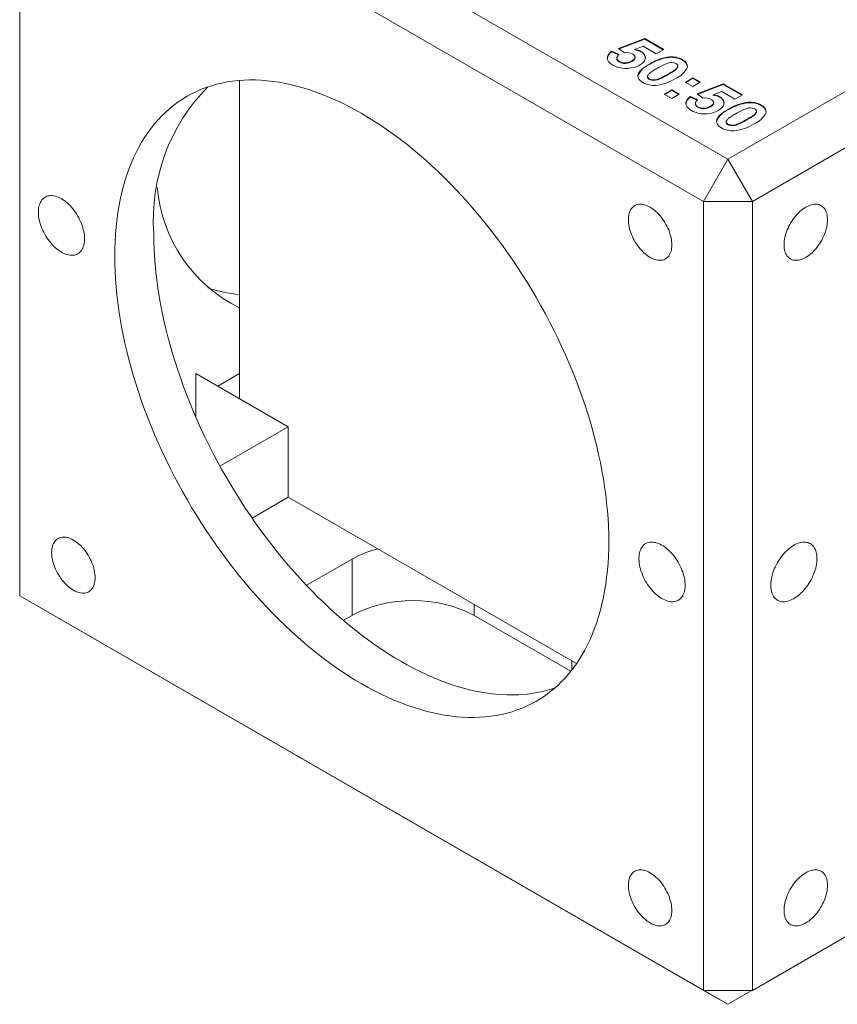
# Model space of a CAD drawing. Header units: inches. Extents: x 0.3 to 10.6, y 0.2 to 8.2.
# Tile 5 of 8: x 8.3 to 9.5, y 5.6 to 7.1. Entities that reach past the tile are written whole.
import ezdxf

# ---------------------------------------------------------------- set-up
doc = ezdxf.new("R2010")
doc.units = ezdxf.units.IN
doc.header["$MEASUREMENT"] = 0

msp = doc.modelspace()

# ---------------------------------------------------------------- linework, layer by layer
at = {"color": 7, "linetype": 'Continuous', "lineweight": 0}
for p, q in [((8.3383, 7.4212), (9.3282, 6.8497)), ((9.3282, 6.8497), (10.3182, 7.4212)), ((9.2929, 6.7885), (8.3029, 7.36)), ((8.3029, 7.36), (8.3029, 6.2168)), ((10.3535, 7.36), (9.3636, 6.7885)), ((9.1698, 7.0103), (9.2077, 7.0246)), ((9.1705, 7.0098), (9.2077, 7.0238)), ((9.2077, 7.0246), (9.2352, 7.0087)), ((9.2077, 7.0238), (9.2077, 7.0246)), ((9.2077, 7.0238), (9.2345, 7.0083)), ((9.16, 7.0063), (9.1707, 7.0016)), ((9.16, 7.0055), (9.16, 7.0063)), ((9.16, 7.0055), (9.17, 7.001)), ((9.178, 7.0041), (9.1698, 7.0103)), ((9.2055, 7.0133), (9.1932, 7.0087)), ((9.1932, 7.0079), (9.1932, 7.0087)), ((9.2023, 7.0051), (9.2023, 7.0059)), ((9.2243, 7.0024), (9.2055, 7.0133)), ((9.2352, 7.0087), (9.2243, 7.0024)), ((9.1673, 6.9964), (9.1673, 6.9955)), ((9.1706, 6.9908), (9.1706, 6.9916)), ((9.1891, 6.9913), (9.1891, 6.9921)), ((9.1937, 6.9966), (9.1937, 6.9974)), ((9.2438, 6.9972), (9.2438, 6.998)), ((9.2624, 6.993), (9.2624, 6.9938)), ((9.2154, 6.9872), (9.2154, 6.988)), ((9.2556, 6.9842), (9.2556, 6.985)), ((8.6208, 6.9639), (8.6208, 6.5028)), ((8.6208, 6.9639), (8.6208, 6.5028)), ((9.2119, 6.9696), (9.2119, 6.9688)), ((9.2145, 6.9654), (9.2145, 6.9662)), ((9.2265, 6.9649), (9.2265, 6.9657)), ((9.2414, 6.9721), (9.2414, 6.9729)), ((9.2664, 6.9614), (9.2773, 6.9677)), ((9.2671, 6.961), (9.2773, 6.9669)), ((9.2773, 6.9677), (9.2882, 6.9614)), ((9.2773, 6.9669), (9.2773, 6.9677)), ((9.2773, 6.9669), (9.2875, 6.961)), ((9.2359, 6.9438), (9.2468, 6.9501)), ((9.2366, 6.9434), (9.2468, 6.9493)), ((9.2468, 6.9501), (9.2577, 6.9438)), ((9.2468, 6.9493), (9.2468, 6.9501)), ((9.2468, 6.9493), (9.257, 6.9434)), ((9.2773, 6.9551), (9.2664, 6.9614)), ((9.2882, 6.9614), (9.2773, 6.9551)), ((9.2837, 6.9446), (9.3215, 6.9589)), ((9.2844, 6.944), (9.3215, 6.9581)), ((9.3215, 6.9589), (9.3491, 6.943)), ((9.3215, 6.9581), (9.3215, 6.9589)), ((9.3215, 6.9581), (9.3484, 6.9426)), ((9.2468, 6.9375), (9.2359, 6.9438)), ((9.2577, 6.9438), (9.2468, 6.9375)), ((9.2739, 6.9406), (9.2845, 6.9359)), ((9.2739, 6.9398), (9.2739, 6.9406)), ((9.2739, 6.9398), (9.2839, 6.9353)), ((9.2919, 6.9383), (9.2837, 6.9446)), ((9.3194, 6.9476), (9.307, 6.943)), ((9.307, 6.9422), (9.307, 6.943)), ((9.3161, 6.9394), (9.3161, 6.9402)), ((9.3382, 6.9367), (9.3194, 6.9476)), ((9.3491, 6.943), (9.3382, 6.9367)), ((9.2811, 6.9306), (9.2811, 6.9298)), ((9.2845, 6.925), (9.2845, 6.9258)), ((9.3029, 6.9256), (9.3029, 6.9264)), ((9.3076, 6.9309), (9.3076, 6.9317)), ((9.3292, 6.9215), (9.3292, 6.9223)), ((9.3576, 6.9314), (9.3576, 6.9322)), ((9.3763, 6.9273), (9.3763, 6.9281)), ((9.3552, 6.9063), (9.3552, 6.9072)), ((9.3695, 6.9184), (9.3695, 6.9192)), ((9.3257, 6.9039), (9.3257, 6.9031)), ((9.3284, 6.8997), (9.3284, 6.9005)), ((9.3404, 6.8992), (9.3404, 6.9)), ((9.2929, 6.7885), (9.3282, 6.8497)), ((9.3636, 6.7885), (9.3282, 6.8497)), ((9.2929, 6.7885), (9.3636, 6.7885)), ((9.2929, 5.6453), (9.2929, 6.7885)), ((9.3636, 6.7885), (9.3636, 5.6453)), ((8.5578, 6.5391), (8.5578, 6.4755)), ((8.6915, 6.462), (8.5578, 6.5391)), ((8.6208, 6.5391), (8.5893, 6.521)), ((8.6915, 6.462), (8.5926, 6.4049)), ((8.6915, 6.3599), (8.6915, 6.462)), ((8.6915, 6.3599), (8.6391, 6.3297)), ((9.109, 6.1189), (8.6915, 6.3599)), ((8.7838, 6.2703), (8.7179, 6.2323)), ((8.7838, 6.1887), (8.7838, 6.2703)), ((8.3029, 6.258), (8.3026, 6.2578)), ((8.3026, 6.2578), (8.3026, 6.217)), ((8.3026, 6.217), (9.2925, 5.6455)), ((8.3026, 6.217), (8.3379, 6.1966)), ((8.3029, 6.2168), (9.2929, 5.6453)), ((9.3636, 5.6453), (10.3535, 6.2168)), ((9.3279, 5.6251), (8.3379, 6.1966)), ((8.9605, 6.1887), (8.9605, 6.2046)), ((8.7838, 6.1887), (8.7713, 6.1815)), ((9.1007, 6.1077), (8.9605, 6.1887)), ((9.102, 6.1093), (9.102, 6.1229)), ((9.3636, 5.6453), (9.2929, 5.6453)), ((9.2929, 5.6453), (9.3279, 5.6251)), ((9.3629, 5.6453), (9.3279, 5.6251)), ((9.3629, 5.6453), (9.3279, 5.6251))]:
    msp.add_line(p, q, dxfattribs=at)
at = {"color": 7, "linetype": 'Continuous', "lineweight": 0, "flags": 128}
for points in [[(9.1557, 6.2961), (9.1556, 6.307), (9.1552, 6.318), (9.1546, 6.3291), (9.1537, 6.3404), (9.1526, 6.3518), (9.1513, 6.3633), (9.1497, 6.3748), (9.1479, 6.3865), (9.1458, 6.3982), (9.1435, 6.4101), (9.141, 6.4219), (9.1382, 6.4339), (9.1352, 6.4459), (9.1319, 6.4579), (9.1285, 6.4699), (9.1248, 6.482), (9.1208, 6.4941), (9.1167, 6.5062), (9.1123, 6.5183), (9.1078, 6.5303), (9.103, 6.5424), (9.098, 6.5544), (9.0928, 6.5664), (9.0874, 6.5784), (9.0818, 6.5903), (9.076, 6.6021), (9.07, 6.6139), (9.0638, 6.6256), (9.0574, 6.6372), (9.0509, 6.6487), (9.0442, 6.6602), (9.0373, 6.6715), (9.0303, 6.6827), (9.0231, 6.6937), (9.0157, 6.7047), (9.0082, 6.7155), (9.0006, 6.7262), (8.9928, 6.7367), (8.9848, 6.747), (8.9768, 6.7572), (8.9686, 6.7672), (8.9603, 6.777), (8.9519, 6.7866), (8.9434, 6.7961), (8.9348, 6.8053), (8.9261, 6.8143), (8.9173, 6.8232), (8.9085, 6.8318), (8.8995, 6.8401), (8.8905, 6.8483), (8.8814, 6.8562), (8.8723, 6.8638), (8.8631, 6.8713), (8.8539, 6.8784), (8.8446, 6.8853), (8.8353, 6.892), (8.826, 6.8983), (8.8166, 6.9044), (8.8073, 6.9103), (8.7979, 6.9158), (8.7885, 6.9211), (8.7792, 6.9261), (8.7698, 6.9307), (8.7605, 6.9351), (8.7512, 6.9392), (8.7419, 6.943), (8.7327, 6.9465), (8.7235, 6.9497), (8.7144, 6.9526), (8.7053, 6.9552), (8.6963, 6.9575), (8.6873, 6.9594), (8.6785, 6.9611), (8.6697, 6.9624), (8.661, 6.9634), (8.6524, 6.9641), (8.6439, 6.9645), (8.6355, 6.9645), (8.6272, 6.9643), (8.619, 6.9637), (8.6109, 6.9628), (8.603, 6.9616), (8.5952, 6.9601), (8.5876, 6.9583), (8.5801, 6.9562), (8.5727, 6.9537), (8.5655, 6.951), (8.5585, 6.9479), (8.5516, 6.9445), (8.5449, 6.9408), (8.5384, 6.9369), (8.532, 6.9326), (8.5258, 6.928), (8.5198, 6.9232), (8.514, 6.918), (8.5084, 6.9126), (8.503, 6.9069), (8.4978, 6.9009), (8.4928, 6.8946), (8.488, 6.8881), (8.4835, 6.8813), (8.4791, 6.8743), (8.475, 6.8669), (8.471, 6.8594), (8.4673, 6.8516), (8.4639, 6.8435), (8.4606, 6.8353), (8.4576, 6.8268), (8.4548, 6.818), (8.4523, 6.8091), (8.45, 6.7999), (8.4479, 6.7906), (8.4461, 6.781), (8.4445, 6.7713), (8.4432, 6.7614), (8.4421, 6.7512), (8.4412, 6.741), (8.4406, 6.7305), (8.4402, 6.7199), (8.4401, 6.7092), (8.4402, 6.6983), (8.4406, 6.6873), (8.4412, 6.6761), (8.4421, 6.6649), (8.4432, 6.6535), (8.4445, 6.642), (8.4461, 6.6304), (8.4479, 6.6188), (8.45, 6.607), (8.4523, 6.5952), (8.4548, 6.5833), (8.4576, 6.5714), (8.4606, 6.5594), (8.4639, 6.5474), (8.4673, 6.5354), (8.471, 6.5233), (8.475, 6.5112), (8.4791, 6.4991), (8.4835, 6.487), (8.488, 6.4749), (8.4928, 6.4629), (8.4978, 6.4508), (8.503, 6.4388), (8.5084, 6.4269), (8.514, 6.415), (8.5198, 6.4031), (8.5258, 6.3914), (8.532, 6.3797), (8.5384, 6.3681), (8.5449, 6.3565), (8.5516, 6.3451), (8.5585, 6.3338), (8.5655, 6.3226), (8.5727, 6.3115), (8.5801, 6.3006), (8.5876, 6.2898), (8.5952, 6.2791), (8.603, 6.2686), (8.6109, 6.2583), (8.619, 6.2481), (8.6272, 6.2381), (8.6355, 6.2283), (8.6439, 6.2186), (8.6524, 6.2092), (8.661, 6.2), (8.6697, 6.1909), (8.6785, 6.1821), (8.6873, 6.1735), (8.6963, 6.1651), (8.7053, 6.157), (8.7144, 6.1491), (8.7235, 6.1414), (8.7327, 6.134), (8.7419, 6.1269), (8.7512, 6.12), (8.7605, 6.1133), (8.7698, 6.107), (8.7792, 6.1008), (8.7885, 6.095), (8.7979, 6.0895), (8.8073, 6.0842), (8.8166, 6.0792), (8.826, 6.0745), (8.8353, 6.0701), (8.8446, 6.066), (8.8539, 6.0622), (8.8631, 6.0587), (8.8723, 6.0556), (8.8814, 6.0527), (8.8905, 6.0501), (8.8995, 6.0478), (8.9085, 6.0459), (8.9173, 6.0442), (8.9261, 6.0429), (8.9348, 6.0419), (8.9434, 6.0412), (8.9519, 6.0408), (8.9603, 6.0407), (8.9686, 6.041), (8.9768, 6.0415), (8.9848, 6.0424), (8.9928, 6.0436), (9.0006, 6.0451), (9.0082, 6.047), (9.0157, 6.0491), (9.0231, 6.0516), (9.0303, 6.0543), (9.0373, 6.0574), (9.0442, 6.0608), (9.0509, 6.0644), (9.0574, 6.0684), (9.0638, 6.0727), (9.07, 6.0772), (9.076, 6.0821), (9.0818, 6.0873), (9.0874, 6.0927), (9.0928, 6.0984), (9.098, 6.1044), (9.103, 6.1106), (9.1078, 6.1172), (9.1123, 6.124), (9.1167, 6.131), (9.1208, 6.1383), (9.1248, 6.1459), (9.1285, 6.1537), (9.1319, 6.1617), (9.1352, 6.17), (9.1382, 6.1785), (9.141, 6.1872), (9.1435, 6.1962), (9.1458, 6.2053), (9.1479, 6.2147), (9.1497, 6.2243), (9.1513, 6.234), (9.1526, 6.2439), (9.1537, 6.254), (9.1546, 6.2643), (9.1552, 6.2747), (9.1556, 6.2853), (9.1557, 6.2961)], [(8.3965, 6.7344), (8.3964, 6.737), (8.3962, 6.7396), (8.3959, 6.7424), (8.3953, 6.7451), (8.3947, 6.748), (8.3939, 6.7508), (8.393, 6.7537), (8.3919, 6.7565), (8.3907, 6.7594), (8.3894, 6.7622), (8.388, 6.765), (8.3865, 6.7677), (8.3849, 6.7704), (8.3832, 6.773), (8.3813, 6.7755), (8.3794, 6.7779), (8.3775, 6.7802), (8.3755, 6.7824), (8.3734, 6.7845), (8.3712, 6.7864), (8.3691, 6.7882), (8.3669, 6.7899), (8.3647, 6.7913), (8.3625, 6.7927), (8.3603, 6.7938), (8.3581, 6.7948), (8.3559, 6.7956), (8.3537, 6.7962), (8.3516, 6.7966), (8.3496, 6.7969), (8.3476, 6.7969), (8.3457, 6.7968), (8.3438, 6.7964), (8.342, 6.7959), (8.3404, 6.7952), (8.3388, 6.7943), (8.3373, 6.7933), (8.3359, 6.792), (8.3347, 6.7906), (8.3336, 6.7891), (8.3326, 6.7874), (8.3317, 6.7855), (8.331, 6.7835), (8.3304, 6.7814), (8.33, 6.7791), (8.3297, 6.7767), (8.3296, 6.7743), (8.3296, 6.7717), (8.3297, 6.7691), (8.33, 6.7664), (8.3304, 6.7636), (8.331, 6.7608), (8.3317, 6.758), (8.3326, 6.7551), (8.3336, 6.7523), (8.3347, 6.7494), (8.3359, 6.7466), (8.3373, 6.7438), (8.3388, 6.741), (8.3404, 6.7383), (8.342, 6.7357), (8.3438, 6.7331), (8.3457, 6.7307), (8.3476, 6.7283), (8.3496, 6.726), (8.3516, 6.7239), (8.3537, 6.7219), (8.3559, 6.72), (8.3581, 6.7183), (8.3603, 6.7168), (8.3625, 6.7153), (8.3647, 6.7141), (8.3669, 6.713), (8.3691, 6.7122), (8.3712, 6.7115), (8.3734, 6.7109), (8.3755, 6.7106), (8.3775, 6.7105), (8.3794, 6.7105), (8.3813, 6.7107), (8.3832, 6.7112), (8.3849, 6.7118), (8.3865, 6.7126), (8.388, 6.7135), (8.3894, 6.7147), (8.3907, 6.716), (8.3919, 6.7175), (8.393, 6.7191), (8.3939, 6.7209), (8.3947, 6.7229), (8.3953, 6.7249), (8.3959, 6.7271), (8.3962, 6.7294), (8.3964, 6.7318), (8.3965, 6.7344)], [(9.2469, 6.7256), (9.2469, 6.7281), (9.2467, 6.7307), (9.2463, 6.7334), (9.2458, 6.7361), (9.2451, 6.7388), (9.2443, 6.7416), (9.2434, 6.7444), (9.2424, 6.7471), (9.2412, 6.7499), (9.2399, 6.7526), (9.2385, 6.7553), (9.237, 6.7579), (9.2353, 6.7605), (9.2336, 6.763), (9.2318, 6.7654), (9.23, 6.7677), (9.228, 6.7699), (9.226, 6.7719), (9.224, 6.7739), (9.2219, 6.7757), (9.2198, 6.7773), (9.2176, 6.7788), (9.2155, 6.7801), (9.2133, 6.7813), (9.2112, 6.7823), (9.2091, 6.7831), (9.207, 6.7837), (9.2049, 6.7841), (9.2029, 6.7843), (9.201, 6.7844), (9.1991, 6.7843), (9.1973, 6.7839), (9.1956, 6.7834), (9.194, 6.7827), (9.1925, 6.7819), (9.1911, 6.7808), (9.1898, 6.7796), (9.1886, 6.7782), (9.1875, 6.7766), (9.1866, 6.7749), (9.1858, 6.7731), (9.1852, 6.7711), (9.1847, 6.769), (9.1843, 6.7667), (9.1841, 6.7644), (9.184, 6.7619), (9.1841, 6.7594), (9.1843, 6.7568), (9.1847, 6.7542), (9.1852, 6.7515), (9.1858, 6.7487), (9.1866, 6.746), (9.1875, 6.7432), (9.1886, 6.7404), (9.1898, 6.7377), (9.1911, 6.7349), (9.1925, 6.7323), (9.194, 6.7296), (9.1956, 6.7271), (9.1973, 6.7246), (9.1991, 6.7222), (9.201, 6.7199), (9.2029, 6.7177), (9.2049, 6.7156), (9.207, 6.7137), (9.2091, 6.7119), (9.2112, 6.7103), (9.2133, 6.7088), (9.2155, 6.7074), (9.2176, 6.7063), (9.2198, 6.7053), (9.2219, 6.7045), (9.224, 6.7039), (9.226, 6.7035), (9.228, 6.7032), (9.23, 6.7032), (9.2318, 6.7033), (9.2336, 6.7036), (9.2353, 6.7041), (9.237, 6.7048), (9.2385, 6.7057), (9.2399, 6.7068), (9.2412, 6.708), (9.2424, 6.7094), (9.2434, 6.7109), (9.2443, 6.7126), (9.2451, 6.7145), (9.2458, 6.7165), (9.2463, 6.7186), (9.2467, 6.7208), (9.2469, 6.7232), (9.2469, 6.7256)], [(9.4724, 6.7619), (9.4724, 6.7644), (9.4721, 6.7667), (9.4718, 6.769), (9.4713, 6.7711), (9.4706, 6.7731), (9.4698, 6.7749), (9.4689, 6.7766), (9.4679, 6.7782), (9.4667, 6.7796), (9.4654, 6.7808), (9.464, 6.7819), (9.4625, 6.7827), (9.4608, 6.7834), (9.4591, 6.7839), (9.4573, 6.7843), (9.4555, 6.7844), (9.4535, 6.7843), (9.4515, 6.7841), (9.4495, 6.7837), (9.4474, 6.7831), (9.4453, 6.7823), (9.4431, 6.7813), (9.441, 6.7801), (9.4388, 6.7788), (9.4367, 6.7773), (9.4346, 6.7757), (9.4325, 6.7739), (9.4304, 6.7719), (9.4284, 6.7699), (9.4265, 6.7677), (9.4246, 6.7654), (9.4228, 6.763), (9.4211, 6.7605), (9.4195, 6.7579), (9.418, 6.7553), (9.4166, 6.7526), (9.4153, 6.7499), (9.4141, 6.7471), (9.413, 6.7444), (9.4121, 6.7416), (9.4113, 6.7388), (9.4107, 6.7361), (9.4102, 6.7334), (9.4098, 6.7307), (9.4096, 6.7281), (9.4095, 6.7256), (9.4096, 6.7232), (9.4098, 6.7208), (9.4102, 6.7186), (9.4107, 6.7165), (9.4113, 6.7145), (9.4121, 6.7126), (9.413, 6.7109), (9.4141, 6.7094), (9.4153, 6.708), (9.4166, 6.7068), (9.418, 6.7057), (9.4195, 6.7048), (9.4211, 6.7041), (9.4228, 6.7036), (9.4246, 6.7033), (9.4265, 6.7032), (9.4284, 6.7032), (9.4304, 6.7035), (9.4325, 6.7039), (9.4346, 6.7045), (9.4367, 6.7053), (9.4388, 6.7063), (9.441, 6.7074), (9.4431, 6.7088), (9.4453, 6.7103), (9.4474, 6.7119), (9.4495, 6.7137), (9.4515, 6.7156), (9.4535, 6.7177), (9.4555, 6.7199), (9.4573, 6.7222), (9.4591, 6.7246), (9.4608, 6.7271), (9.4625, 6.7296), (9.464, 6.7323), (9.4654, 6.7349), (9.4667, 6.7377), (9.4679, 6.7404), (9.4689, 6.7432), (9.4698, 6.746), (9.4706, 6.7487), (9.4713, 6.7515), (9.4718, 6.7542), (9.4721, 6.7568), (9.4724, 6.7594), (9.4724, 6.7619)], [(9.0776, 6.0835), (9.0723, 6.0818), (9.0648, 6.0796), (9.0571, 6.0778), (9.0493, 6.0763), (9.0414, 6.0751), (9.0334, 6.0742), (9.0252, 6.0736), (9.0169, 6.0734), (9.0085, 6.0735), (9, 6.0738), (8.9914, 6.0745), (8.9827, 6.0755), (8.9739, 6.0769), (8.965, 6.0785), (8.9561, 6.0805), (8.9471, 6.0827), (8.938, 6.0853), (8.9289, 6.0882), (8.9197, 6.0914), (8.9104, 6.0949), (8.9012, 6.0987), (8.8919, 6.1028), (8.8825, 6.1072), (8.8732, 6.1119), (8.8638, 6.1169), (8.8545, 6.1221), (8.8451, 6.1277), (8.8357, 6.1335), (8.8264, 6.1396), (8.8171, 6.146), (8.8078, 6.1526), (8.7985, 6.1595), (8.7893, 6.1667), (8.7801, 6.1741), (8.7709, 6.1818), (8.7619, 6.1897), (8.7528, 6.1978), (8.7439, 6.2062), (8.735, 6.2148), (8.7262, 6.2236), (8.7175, 6.2326), (8.7089, 6.2419), (8.7004, 6.2513), (8.692, 6.2609), (8.6837, 6.2708), (8.6756, 6.2808), (8.6675, 6.2909), (8.6596, 6.3013), (8.6518, 6.3118), (8.6442, 6.3224), (8.6367, 6.3332), (8.6293, 6.3442), (8.6221, 6.3553), (8.6151, 6.3665), (8.6082, 6.3778), (8.6015, 6.3892), (8.5949, 6.4007), (8.5886, 6.4123), (8.5824, 6.424), (8.5764, 6.4358), (8.5706, 6.4476), (8.565, 6.4595), (8.5596, 6.4715), (8.5544, 6.4835), (8.5494, 6.4955), (8.5446, 6.5076), (8.54, 6.5197), (8.5357, 6.5318), (8.5315, 6.5439), (8.5276, 6.5559), (8.5239, 6.568), (8.5204, 6.5801), (8.5172, 6.5921), (8.5142, 6.6041), (8.5114, 6.616), (8.5089, 6.6279), (8.5066, 6.6397), (8.5045, 6.6514), (8.5027, 6.6631), (8.5011, 6.6747), (8.4997, 6.6862), (8.4986, 6.6975), (8.4978, 6.7088), (8.4972, 6.7199), (8.4968, 6.731), (8.4967, 6.7418)], [(8.4118, 6.2433), (8.4117, 6.2459), (8.4115, 6.2484), (8.4111, 6.2511), (8.4106, 6.2538), (8.41, 6.2565), (8.4092, 6.2593), (8.4083, 6.2621), (8.4072, 6.2649), (8.406, 6.2676), (8.4047, 6.2703), (8.4033, 6.273), (8.4018, 6.2757), (8.4002, 6.2782), (8.3985, 6.2807), (8.3967, 6.2831), (8.3948, 6.2854), (8.3929, 6.2876), (8.3909, 6.2897), (8.3888, 6.2916), (8.3867, 6.2934), (8.3846, 6.295), (8.3825, 6.2965), (8.3803, 6.2978), (8.3782, 6.299), (8.376, 6.3), (8.3739, 6.3008), (8.3718, 6.3014), (8.3698, 6.3018), (8.3678, 6.3021), (8.3658, 6.3021), (8.364, 6.302), (8.3622, 6.3017), (8.3605, 6.3011), (8.3588, 6.3005), (8.3573, 6.2996), (8.3559, 6.2985), (8.3546, 6.2973), (8.3534, 6.2959), (8.3524, 6.2943), (8.3515, 6.2926), (8.3507, 6.2908), (8.35, 6.2888), (8.3495, 6.2867), (8.3491, 6.2844), (8.3489, 6.2821), (8.3488, 6.2797), (8.3489, 6.2771), (8.3491, 6.2745), (8.3495, 6.2719), (8.35, 6.2692), (8.3507, 6.2664), (8.3515, 6.2637), (8.3524, 6.2609), (8.3534, 6.2581), (8.3546, 6.2554), (8.3559, 6.2527), (8.3573, 6.25), (8.3588, 6.2473), (8.3605, 6.2448), (8.3622, 6.2423), (8.364, 6.2399), (8.3658, 6.2376), (8.3678, 6.2354), (8.3698, 6.2333), (8.3718, 6.2314), (8.3739, 6.2296), (8.376, 6.228), (8.3782, 6.2265), (8.3803, 6.2252), (8.3825, 6.224), (8.3846, 6.223), (8.3867, 6.2222), (8.3888, 6.2216), (8.3909, 6.2212), (8.3929, 6.2209), (8.3948, 6.2209), (8.3967, 6.221), (8.3985, 6.2213), (8.4002, 6.2218), (8.4018, 6.2225), (8.4033, 6.2234), (8.4047, 6.2245), (8.406, 6.2257), (8.4072, 6.2271), (8.4083, 6.2287), (8.4092, 6.2304), (8.41, 6.2322), (8.4106, 6.2342), (8.4111, 6.2363), (8.4115, 6.2386), (8.4117, 6.2409), (8.4118, 6.2433)], [(9.2662, 6.2323), (9.2662, 6.2349), (9.266, 6.2375), (9.2656, 6.2403), (9.2651, 6.243), (9.2644, 6.2459), (9.2636, 6.2487), (9.2627, 6.2516), (9.2617, 6.2544), (9.2605, 6.2573), (9.2592, 6.2601), (9.2578, 6.2629), (9.2562, 6.2656), (9.2546, 6.2683), (9.2529, 6.2709), (9.2511, 6.2734), (9.2492, 6.2758), (9.2472, 6.2781), (9.2452, 6.2803), (9.2431, 6.2824), (9.241, 6.2843), (9.2388, 6.2861), (9.2366, 6.2878), (9.2344, 6.2893), (9.2322, 6.2906), (9.23, 6.2917), (9.2278, 6.2927), (9.2256, 6.2935), (9.2235, 6.2941), (9.2214, 6.2945), (9.2193, 6.2948), (9.2173, 6.2948), (9.2154, 6.2947), (9.2135, 6.2943), (9.2118, 6.2938), (9.2101, 6.2931), (9.2085, 6.2922), (9.207, 6.2912), (9.2057, 6.29), (9.2044, 6.2886), (9.2033, 6.287), (9.2023, 6.2853), (9.2015, 6.2834), (9.2008, 6.2814), (9.2002, 6.2793), (9.1997, 6.277), (9.1995, 6.2747), (9.1993, 6.2722), (9.1993, 6.2696), (9.1995, 6.267), (9.1997, 6.2643), (9.2002, 6.2615), (9.2008, 6.2587), (9.2015, 6.2559), (9.2023, 6.2531), (9.2033, 6.2502), (9.2044, 6.2473), (9.2057, 6.2445), (9.207, 6.2417), (9.2085, 6.2389), (9.2101, 6.2362), (9.2118, 6.2336), (9.2135, 6.231), (9.2154, 6.2286), (9.2173, 6.2262), (9.2193, 6.224), (9.2214, 6.2218), (9.2235, 6.2198), (9.2256, 6.2179), (9.2278, 6.2162), (9.23, 6.2147), (9.2322, 6.2133), (9.2344, 6.212), (9.2366, 6.211), (9.2388, 6.2101), (9.241, 6.2094), (9.2431, 6.2089), (9.2452, 6.2085), (9.2472, 6.2084), (9.2492, 6.2084), (9.2511, 6.2087), (9.2529, 6.2091), (9.2546, 6.2097), (9.2562, 6.2105), (9.2578, 6.2114), (9.2592, 6.2126), (9.2605, 6.2139), (9.2617, 6.2154), (9.2627, 6.217), (9.2636, 6.2188), (9.2644, 6.2208), (9.2651, 6.2228), (9.2656, 6.225), (9.266, 6.2273), (9.2662, 6.2298), (9.2662, 6.2323)], [(9.4572, 6.2709), (9.4571, 6.2734), (9.4569, 6.2759), (9.4565, 6.2782), (9.456, 6.2804), (9.4554, 6.2824), (9.4546, 6.2844), (9.4536, 6.2862), (9.4526, 6.2878), (9.4514, 6.2893), (9.4501, 6.2906), (9.4487, 6.2917), (9.4472, 6.2927), (9.4455, 6.2935), (9.4438, 6.2941), (9.442, 6.2945), (9.4401, 6.2948), (9.4381, 6.2948), (9.4361, 6.2947), (9.434, 6.2943), (9.4319, 6.2938), (9.4297, 6.2931), (9.4276, 6.2922), (9.4253, 6.2912), (9.4231, 6.2899), (9.4209, 6.2885), (9.4187, 6.287), (9.4165, 6.2852), (9.4144, 6.2834), (9.4123, 6.2814), (9.4102, 6.2792), (9.4082, 6.277), (9.4063, 6.2746), (9.4045, 6.2721), (9.4027, 6.2696), (9.401, 6.2669), (9.3994, 6.2642), (9.398, 6.2615), (9.3966, 6.2587), (9.3954, 6.2559), (9.3942, 6.253), (9.3933, 6.2501), (9.3924, 6.2473), (9.3917, 6.2445), (9.3911, 6.2417), (9.3907, 6.2389), (9.3904, 6.2362), (9.3902, 6.2336), (9.3902, 6.231), (9.3904, 6.2285), (9.3907, 6.2262), (9.3911, 6.2239), (9.3917, 6.2218), (9.3924, 6.2198), (9.3933, 6.2179), (9.3942, 6.2162), (9.3954, 6.2146), (9.3966, 6.2132), (9.398, 6.212), (9.3994, 6.2109), (9.401, 6.2101), (9.4027, 6.2094), (9.4045, 6.2088), (9.4063, 6.2085), (9.4082, 6.2084), (9.4102, 6.2084), (9.4123, 6.2087), (9.4144, 6.2091), (9.4165, 6.2097), (9.4187, 6.2105), (9.4209, 6.2115), (9.4231, 6.2126), (9.4253, 6.2139), (9.4276, 6.2154), (9.4297, 6.2171), (9.4319, 6.2189), (9.434, 6.2208), (9.4361, 6.2229), (9.4381, 6.2251), (9.4401, 6.2274), (9.442, 6.2298), (9.4438, 6.2323), (9.4455, 6.2349), (9.4472, 6.2376), (9.4487, 6.2403), (9.4501, 6.2431), (9.4514, 6.2459), (9.4526, 6.2488), (9.4536, 6.2516), (9.4546, 6.2545), (9.4554, 6.2573), (9.456, 6.2601), (9.4565, 6.2629), (9.4569, 6.2657), (9.4571, 6.2683), (9.4572, 6.2709)], [(9.2469, 5.7612), (9.2469, 5.7637), (9.2467, 5.7663), (9.2463, 5.769), (9.2458, 5.7717), (9.2451, 5.7744), (9.2443, 5.7772), (9.2434, 5.78), (9.2424, 5.7827), (9.2412, 5.7855), (9.2399, 5.7882), (9.2385, 5.7909), (9.237, 5.7935), (9.2353, 5.7961), (9.2336, 5.7986), (9.2318, 5.801), (9.23, 5.8033), (9.228, 5.8055), (9.226, 5.8075), (9.224, 5.8095), (9.2219, 5.8112), (9.2198, 5.8129), (9.2176, 5.8144), (9.2155, 5.8157), (9.2133, 5.8169), (9.2112, 5.8178), (9.2091, 5.8186), (9.207, 5.8193), (9.2049, 5.8197), (9.2029, 5.8199), (9.201, 5.82), (9.1991, 5.8199), (9.1973, 5.8195), (9.1956, 5.819), (9.194, 5.8183), (9.1925, 5.8174), (9.1911, 5.8164), (9.1898, 5.8152), (9.1886, 5.8138), (9.1875, 5.8122), (9.1866, 5.8105), (9.1858, 5.8087), (9.1852, 5.8067), (9.1847, 5.8045), (9.1843, 5.8023), (9.1841, 5.8), (9.184, 5.7975), (9.1841, 5.795), (9.1843, 5.7924), (9.1847, 5.7898), (9.1852, 5.7871), (9.1858, 5.7843), (9.1866, 5.7816), (9.1875, 5.7788), (9.1886, 5.776), (9.1898, 5.7733), (9.1911, 5.7705), (9.1925, 5.7678), (9.194, 5.7652), (9.1956, 5.7626), (9.1973, 5.7602), (9.1991, 5.7578), (9.201, 5.7555), (9.2029, 5.7533), (9.2049, 5.7512), (9.207, 5.7493), (9.2091, 5.7475), (9.2112, 5.7458), (9.2133, 5.7444), (9.2155, 5.743), (9.2176, 5.7419), (9.2198, 5.7409), (9.2219, 5.7401), (9.224, 5.7395), (9.226, 5.739), (9.228, 5.7388), (9.23, 5.7387), (9.2318, 5.7389), (9.2336, 5.7392), (9.2353, 5.7397), (9.237, 5.7404), (9.2385, 5.7413), (9.2399, 5.7423), (9.2412, 5.7436), (9.2424, 5.745), (9.2434, 5.7465), (9.2443, 5.7482), (9.2451, 5.7501), (9.2458, 5.7521), (9.2463, 5.7542), (9.2467, 5.7564), (9.2469, 5.7588), (9.2469, 5.7612)], [(9.4724, 5.7975), (9.4724, 5.8), (9.4721, 5.8023), (9.4718, 5.8045), (9.4713, 5.8067), (9.4706, 5.8087), (9.4698, 5.8105), (9.4689, 5.8122), (9.4679, 5.8138), (9.4667, 5.8152), (9.4654, 5.8164), (9.464, 5.8174), (9.4625, 5.8183), (9.4608, 5.819), (9.4591, 5.8195), (9.4573, 5.8199), (9.4555, 5.82), (9.4535, 5.8199), (9.4515, 5.8197), (9.4495, 5.8193), (9.4474, 5.8186), (9.4453, 5.8178), (9.4431, 5.8169), (9.441, 5.8157), (9.4388, 5.8144), (9.4367, 5.8129), (9.4346, 5.8112), (9.4325, 5.8095), (9.4304, 5.8075), (9.4284, 5.8055), (9.4265, 5.8033), (9.4246, 5.801), (9.4228, 5.7986), (9.4211, 5.7961), (9.4195, 5.7935), (9.418, 5.7909), (9.4166, 5.7882), (9.4153, 5.7855), (9.4141, 5.7827), (9.413, 5.78), (9.4121, 5.7772), (9.4113, 5.7744), (9.4107, 5.7717), (9.4102, 5.769), (9.4098, 5.7663), (9.4096, 5.7637), (9.4095, 5.7612), (9.4096, 5.7588), (9.4098, 5.7564), (9.4102, 5.7542), (9.4107, 5.7521), (9.4113, 5.7501), (9.4121, 5.7482), (9.413, 5.7465), (9.4141, 5.745), (9.4153, 5.7436), (9.4166, 5.7423), (9.418, 5.7413), (9.4195, 5.7404), (9.4211, 5.7397), (9.4228, 5.7392), (9.4246, 5.7389), (9.4265, 5.7387), (9.4284, 5.7388), (9.4304, 5.739), (9.4325, 5.7395), (9.4346, 5.7401), (9.4367, 5.7409), (9.4388, 5.7419), (9.441, 5.743), (9.4431, 5.7444), (9.4453, 5.7458), (9.4474, 5.7475), (9.4495, 5.7493), (9.4515, 5.7512), (9.4535, 5.7533), (9.4555, 5.7555), (9.4573, 5.7578), (9.4591, 5.7602), (9.4608, 5.7626), (9.4625, 5.7652), (9.464, 5.7678), (9.4654, 5.7705), (9.4667, 5.7733), (9.4679, 5.776), (9.4689, 5.7788), (9.4698, 5.7816), (9.4706, 5.7843), (9.4713, 5.7871), (9.4718, 5.7898), (9.4721, 5.7924), (9.4724, 5.795), (9.4724, 5.7975)]]:
    msp.add_lwpolyline(points, dxfattribs=at)
at = {"color": 7, "linetype": 'Continuous', "lineweight": 0}
for centre, radius, start, end in [((9.1662, 6.9945), 0.0126, 119.2169, 175.3432), ((9.1905, 6.984), 0.0249, 61.8213, 83.8978), ((9.1905, 6.9832), 0.0249, 61.8213, 83.8978), ((9.1726, 6.9957), 0.00529, 181.2428, 247.6688), ((9.1794, 7.0079), 0.0186, 241.7958, 301.5697), ((9.1794, 7.0071), 0.0186, 241.7958, 301.5697), ((9.1806, 6.9818), 0.0224, 64.3326, 96.6043), ((9.1866, 6.9981), 0.00721, 289.8246, 348.0164), ((9.1983, 6.9955), 0.0104, 3.1066, 67.4721), ((9.2504, 6.9335), 0.0648, 95.853, 122.7047), ((9.2504, 6.9327), 0.0648, 95.853, 122.7047), ((9.2464, 6.9657), 0.0324, 60.3592, 94.6687), ((9.2464, 6.9649), 0.0324, 60.3592, 94.6687), ((9.2587, 6.9836), 0.0109, 356.7872, 69.9311), ((9.2581, 6.9821), 0.0117, 10.2733, 68.3238), ((9.18, 7.0187), 0.0376, 240.7545, 276.262), ((9.1818, 7.0194), 0.0381, 273.4544, 298.8753), ((9.2251, 6.9601), 0.0289, 109.7275, 160.4893), ((9.2682, 6.9136), 0.08, 109.8612, 121.7316), ((9.2464, 6.9749), 0.015, 64.2104, 111.0894), ((9.2397, 6.9971), 0.033, 292.2727, 334.6558), ((9.2211, 6.9797), 0.015, 244.1924, 291.1074), ((9.2211, 6.9789), 0.015, 244.1924, 291.1074), ((9.2171, 7.0213), 0.065, 275.8871, 302.7261), ((9.1996, 7.0404), 0.0794, 289.8208, 301.7453), ((9.1996, 7.0396), 0.0794, 289.8208, 301.7453), ((8.7713, 6.7616), 0.2753, 135.5387, 184.1096), ((9.2211, 6.9889), 0.0324, 240.3533, 274.6745), ((9.2801, 6.9287), 0.0126, 119.2169, 175.3432), ((9.2944, 6.9161), 0.0224, 64.3326, 96.6043), ((9.3044, 6.9183), 0.0249, 61.8213, 83.8978), ((9.3044, 6.9175), 0.0249, 61.8213, 83.8978), ((9.3122, 6.9298), 0.0104, 3.1066, 67.4721), ((9.2938, 6.9529), 0.0376, 240.7545, 276.262), ((9.2865, 6.9299), 0.00529, 181.2428, 247.6688), ((9.2932, 6.9422), 0.0186, 241.7958, 301.5697), ((9.2932, 6.9414), 0.0186, 241.7958, 301.5697), ((9.2957, 6.9536), 0.0381, 273.4544, 298.8753), ((9.3005, 6.9324), 0.00721, 289.8246, 348.0164), ((9.339, 6.8943), 0.0289, 109.7275, 160.4893), ((9.3642, 6.8678), 0.0648, 95.853, 122.7047), ((9.3642, 6.8669), 0.0648, 95.853, 122.7047), ((9.3821, 6.8479), 0.08, 109.8612, 121.7316), ((9.3603, 6.9091), 0.015, 64.2104, 111.0894), ((9.3603, 6.9), 0.0324, 60.3592, 94.6687), ((9.3603, 6.8992), 0.0324, 60.3592, 94.6687), ((9.3725, 6.9179), 0.0109, 356.7872, 69.9311), ((9.3719, 6.9164), 0.0117, 10.2733, 68.3238), ((9.3134, 6.9747), 0.0794, 289.8208, 301.7453), ((9.3134, 6.9739), 0.0794, 289.8208, 301.7453), ((9.3536, 6.9314), 0.033, 292.2727, 334.6558), ((9.335, 6.9232), 0.0324, 240.3533, 274.6745), ((9.335, 6.914), 0.015, 244.1924, 291.1074), ((9.335, 6.9132), 0.015, 244.1924, 291.1074), ((9.331, 6.9556), 0.065, 275.8871, 302.7261), ((8.7148, 6.8264), 0.2137, 184.7378, 243.8864), ((8.6351, 6.8403), 0.1871, 251.1948, 265.6029), ((8.8572, 6.1399), 0.1497, 103.9965, 119.3925), ((8.8721, 6.0185), 0.1918, 62.5561, 117.4439)]:
    msp.add_arc(centre, radius, start, end, dxfattribs=at)
for points, knots in [([(9.1616, 6.9859), (9.1608, 6.9864), (9.1591, 6.9874), (9.157, 6.9891), (9.1553, 6.991), (9.1541, 6.993), (9.1535, 6.9951), (9.1535, 6.9974), (9.1541, 6.9997), (9.1555, 7.0021), (9.1575, 7.0043), (9.1592, 7.0057), (9.16, 7.0063)], [0, 0, 0, 0, 0.093358, 0.186717, 0.28005, 0.373383, 0.4667, 0.560036, 0.670007, 0.779987, 0.889997, 1, 1, 1, 1]), ([(9.2023, 7.0059), (9.2031, 7.0054), (9.2047, 7.0044), (9.2066, 7.0026), (9.2079, 7.0007), (9.2087, 6.9986), (9.2088, 6.9965), (9.2084, 6.9943), (9.2074, 6.992), (9.2055, 6.9898), (9.2031, 6.9878), (9.2012, 6.9866), (9.2002, 6.986)], [0, 0, 0, 0, 0.093339, 0.186672, 0.279978, 0.373301, 0.466655, 0.55999, 0.669976, 0.779947, 0.889957, 1, 1, 1, 1]), ([(9.1707, 7.0016), (9.1702, 7.0012), (9.1691, 7.0003), (9.168, 6.9989), (9.1673, 6.9974), (9.1672, 6.996), (9.1675, 6.9947), (9.1682, 6.9935), (9.1692, 6.9925), (9.1701, 6.9919), (9.1706, 6.9916)], [0, 0, 0, 0, 0.1400157, 0.2799971, 0.4199455, 0.5599477, 0.6699363, 0.7799922, 0.8899679, 1, 1, 1, 1]), ([(9.1891, 6.9921), (9.1896, 6.9924), (9.1906, 6.993), (9.1919, 6.994), (9.1929, 6.9952), (9.1936, 6.9964), (9.1938, 6.9976), (9.1935, 6.9988), (9.1928, 7), (9.1917, 7.0011), (9.1907, 7.0017), (9.1903, 7.002)], [0, 0, 0, 0, 0.112078, 0.224161, 0.336238, 0.448214, 0.560066, 0.670031, 0.779992, 0.890001, 1, 1, 1, 1]), ([(9.2051, 6.9608), (9.2043, 6.9612), (9.2028, 6.9622), (9.2008, 6.9639), (9.1993, 6.9656), (9.1983, 6.9675), (9.1978, 6.9695), (9.1978, 6.9715), (9.1983, 6.9734), (9.1994, 6.9755), (9.2012, 6.9777), (9.2036, 6.98), (9.2062, 6.9821), (9.2091, 6.9842), (9.2122, 6.9862), (9.2143, 6.9874), (9.2154, 6.988)], [0, 0, 0, 0, 0.062506, 0.125021, 0.187511, 0.250006, 0.312488, 0.375015, 0.437474, 0.499943, 0.583251, 0.666586, 0.749932, 0.833284, 0.916641, 1, 1, 1, 1]), ([(9.2261, 6.9817), (9.2252, 6.9811), (9.2233, 6.98), (9.2205, 6.9783), (9.2178, 6.9766), (9.2156, 6.9749), (9.2139, 6.9734), (9.2128, 6.972), (9.212, 6.9706), (9.2118, 6.9693), (9.2123, 6.9681), (9.2132, 6.9671), (9.2141, 6.9665), (9.2145, 6.9662)], [0, 0, 0, 0, 0.1250505, 0.2500906, 0.3751316, 0.5001577, 0.5835049, 0.6668602, 0.7502162, 0.8126348, 0.8750741, 0.9375113, 1, 1, 1, 1]), ([(9.2414, 6.9729), (9.2426, 6.9736), (9.2452, 6.9751), (9.2488, 6.9774), (9.2517, 6.9794), (9.2536, 6.9812), (9.2547, 6.9826), (9.2555, 6.984), (9.2557, 6.9853), (9.2552, 6.9865), (9.2543, 6.9875), (9.2534, 6.9881), (9.253, 6.9884)], [0, 0, 0, 0, 0.166735, 0.333463, 0.500154, 0.583476, 0.666843, 0.750162, 0.812629, 0.875061, 0.93752, 1, 1, 1, 1]), ([(9.2414, 6.9721), (9.2426, 6.9728), (9.2452, 6.9743), (9.2488, 6.9766), (9.2517, 6.9786), (9.2536, 6.9804), (9.2547, 6.9818), (9.2555, 6.9831), (9.2556, 6.9839), (9.2556, 6.9842)], [0, 0, 0, 0, 0.20952, 0.41903, 0.628495, 0.733198, 0.837957, 0.942656, 1, 1, 1, 1]), ([(9.2119, 6.9688), (9.2119, 6.9687), (9.2118, 6.9682), (9.2123, 6.9673), (9.2132, 6.9663), (9.2141, 6.9657), (9.2145, 6.9654)], [0, 0, 0, 0, 0.087813, 0.391798, 0.695774, 1, 1, 1, 1]), ([(9.2755, 6.9201), (9.2746, 6.9207), (9.273, 6.9217), (9.2709, 6.9234), (9.2692, 6.9253), (9.268, 6.9273), (9.2674, 6.9294), (9.2673, 6.9316), (9.268, 6.934), (9.2694, 6.9364), (9.2713, 6.9386), (9.273, 6.9399), (9.2739, 6.9406)], [0, 0, 0, 0, 0.093358, 0.186717, 0.28005, 0.373383, 0.4667, 0.560036, 0.670007, 0.779987, 0.889997, 1, 1, 1, 1]), ([(9.2845, 6.9359), (9.284, 6.9354), (9.283, 6.9346), (9.2818, 6.9332), (9.2812, 6.9317), (9.2811, 6.9303), (9.2814, 6.929), (9.282, 6.9278), (9.2831, 6.9267), (9.284, 6.9261), (9.2845, 6.9258)], [0, 0, 0, 0, 0.1400157, 0.2799971, 0.4199455, 0.5599477, 0.6699363, 0.7799922, 0.8899679, 1, 1, 1, 1]), ([(9.3029, 6.9264), (9.3034, 6.9267), (9.3045, 6.9273), (9.3058, 6.9283), (9.3068, 6.9294), (9.3075, 6.9306), (9.3077, 6.9319), (9.3074, 6.9331), (9.3067, 6.9343), (9.3056, 6.9354), (9.3046, 6.936), (9.3041, 6.9363)], [0, 0, 0, 0, 0.112078, 0.224161, 0.336238, 0.448214, 0.560066, 0.670031, 0.779992, 0.890001, 1, 1, 1, 1]), ([(9.3161, 6.9402), (9.317, 6.9397), (9.3186, 6.9387), (9.3205, 6.9369), (9.3218, 6.9349), (9.3225, 6.9329), (9.3227, 6.9308), (9.3223, 6.9286), (9.3212, 6.9263), (9.3194, 6.9241), (9.317, 6.922), (9.315, 6.9208), (9.3141, 6.9202)], [0, 0, 0, 0, 0.093339, 0.186672, 0.279978, 0.373301, 0.466655, 0.55999, 0.669976, 0.779947, 0.889957, 1, 1, 1, 1]), ([(9.319, 6.895), (9.3182, 6.8955), (9.3166, 6.8965), (9.3147, 6.8981), (9.3132, 6.8999), (9.3122, 6.9018), (9.3117, 6.9038), (9.3117, 6.9057), (9.3122, 6.9077), (9.3133, 6.9098), (9.315, 6.912), (9.3174, 6.9143), (9.3201, 6.9164), (9.323, 6.9185), (9.326, 6.9204), (9.3282, 6.9217), (9.3292, 6.9223)], [0, 0, 0, 0, 0.0625062, 0.1250209, 0.1875113, 0.2500063, 0.3124875, 0.3750151, 0.437474, 0.4999431, 0.5832506, 0.6665856, 0.749932, 0.8332845, 0.9166411, 1, 1, 1, 1]), ([(9.3552, 6.9072), (9.3565, 6.9079), (9.359, 6.9094), (9.3627, 6.9117), (9.3655, 6.9137), (9.3675, 6.9155), (9.3686, 6.9169), (9.3694, 6.9183), (9.3696, 6.9196), (9.3691, 6.9207), (9.3682, 6.9218), (9.3673, 6.9224), (9.3668, 6.9227)], [0, 0, 0, 0, 0.166735, 0.333463, 0.500154, 0.583476, 0.666843, 0.750162, 0.812629, 0.875061, 0.93752, 1, 1, 1, 1]), ([(9.34, 6.916), (9.339, 6.9154), (9.3371, 6.9143), (9.3344, 6.9126), (9.3317, 6.9108), (9.3294, 6.9092), (9.3278, 6.9077), (9.3266, 6.9062), (9.3258, 6.9049), (9.3257, 6.9036), (9.3262, 6.9024), (9.3271, 6.9014), (9.328, 6.9008), (9.3284, 6.9005)], [0, 0, 0, 0, 0.1250505, 0.2500906, 0.3751316, 0.5001577, 0.5835049, 0.6668602, 0.7502162, 0.8126348, 0.8750741, 0.9375113, 1, 1, 1, 1]), ([(9.3552, 6.9063), (9.3565, 6.9071), (9.359, 6.9086), (9.3627, 6.9109), (9.3655, 6.9129), (9.3675, 6.9147), (9.3686, 6.9161), (9.3694, 6.9173), (9.3694, 6.9181), (9.3694, 6.9184)], [0, 0, 0, 0, 0.20952, 0.41903, 0.628495, 0.733198, 0.837957, 0.942656, 1, 1, 1, 1]), ([(9.3258, 6.9031), (9.3258, 6.903), (9.3257, 6.9025), (9.3262, 6.9016), (9.327, 6.9005), (9.328, 6.9), (9.3284, 6.8997)], [0, 0, 0, 0, 0.087813, 0.391798, 0.695774, 1, 1, 1, 1])]:
    msp.add_open_spline(points, degree=3, knots=knots, dxfattribs=at)

doc.saveas('drawing.dxf')
